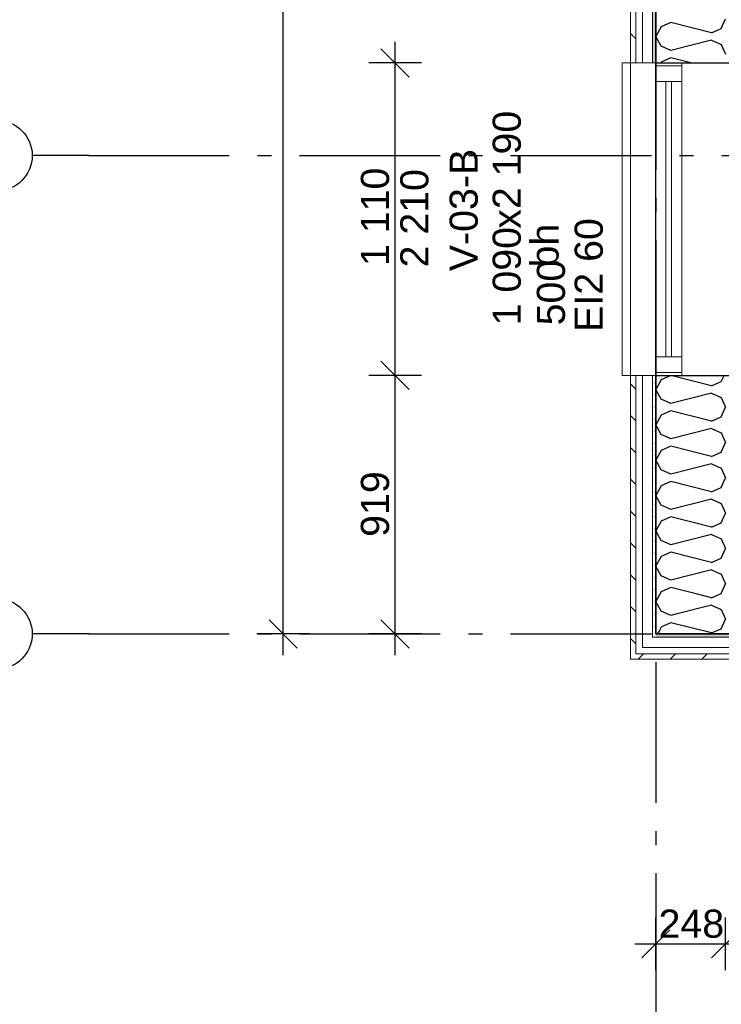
# Model space of a CAD drawing. Header units: millimetres. Extents: x -5000 to 341424, y -9235 to 550260.
# Tile 192 of 236: x 306190 to 308683, y 342122 to 345621. Entities that reach past the tile are written whole.
import ezdxf
from ezdxf.enums import TextEntityAlignment as Align

# ---------------------------------------------------------------- set-up
doc = ezdxf.new("R2010")
doc.units = ezdxf.units.MM
doc.header["$LTSCALE"] = 0.5
doc.header["$MEASUREMENT"] = 0
doc.linetypes.add('Akselinje', pattern=[1500, 1000, -200, 100, -200])
doc.linetypes.add('PLINE', pattern=[0])
for name, color, linetype in [('232- Ikke-bærende yttervegger (Skravur)(Nye konstruksjoner)', 7, 'Continuous'), ('232- Ikke-bærende yttervegger(Nye konstruksjoner)', 7, 'Continuous'), ('244- Vinduer_ dører_ foldevegger(Nye konstruksjoner)', 7, 'Continuous'), ('255- Gulvoverflate(Nye konstruksjoner)', 7, 'Continuous'), ('82-- Modullinjer(Nye konstruksjoner)', 7, 'Continuous'), ('842-M___1_50 Målsetting bygning', 7, 'Continuous'), ('842-M___1_50 Målsetting bygning(Nye konstruksjoner)', 7, 'Continuous'), ('852- Teknisk_symbolsk informasjon_ bygning(Nye konstruksjoner)', 7, 'Continuous')]:
    doc.layers.add(name, color=color, linetype=linetype)
for name, color, linetype, lineweight in [('234- Vinduer_ dører_ porter(Nye konstruksjoner)', 7, 'Continuous', 0), ('235- Utvendig kledning og overflate(Nye konstruksjoner)', 7, 'Continuous', 0), ('236- Innvendig kledning og overflate(Nye konstruksjoner)', 7, 'Continuous', 0)]:
    doc.layers.add(name, color=color, linetype=linetype, lineweight=lineweight)
doc.styles.add('GENERATED_STYLE_3', font='arial.ttf')
doc.styles.add('GENERATED_STYLE_5', font='arial.ttf')
doc.dimstyles.new('GENERATED_STYLE__3', dxfattribs={"dimtxt": 100, "dimasz": 95, "dimexe": 0.18, "dimexo": 0.0625, "dimgap": 0, "dimtad": 1, "dimdec": 0, "dimzin": 0, "dimdsep": 46, "dimtxsty": 'GENERATED_STYLE_3', "dimblk": 'ARROWHEAD_6', "dimblk1": 'ARROWHEAD_6', "dimblk2": 'ARROWHEAD_6', "dimcen": 0.09, "dimse1": 1, "dimse2": 1, "dimclrd": 256, "dimclre": 256, "dimclrt": 256, "dimadec": 1, "dimazin": 0, "dimtfac": 1, "dimtdec": 4, "dimtmove": 2, "dimatfit": 3, "dimfxl": 1, "dimtolj": 1, "dimtzin": 0, "dimarcsym": 0})
doc.dimstyles.new('GENERATED_STYLE__4', dxfattribs={"dimtxt": 100, "dimasz": 95, "dimexe": 0.18, "dimexo": 0.0625, "dimgap": 0, "dimtad": 1, "dimdec": 0, "dimzin": 0, "dimdsep": 46, "dimtxsty": 'GENERATED_STYLE_3', "dimblk": 'ARROWHEAD_6', "dimblk1": 'ARROWHEAD_6', "dimblk2": 'ARROWHEAD_6', "dimcen": 0.09, "dimse1": 1, "dimse2": 1, "dimclrd": 256, "dimclre": 256, "dimclrt": 256, "dimadec": 1, "dimazin": 0, "dimtfac": 1, "dimtdec": 4, "dimtmove": 0, "dimatfit": 3, "dimfxl": 1, "dimtolj": 1, "dimtzin": 0, "dimarcsym": 0})
pattern_1 = [(314.999954, (0, 0), (56.568588, 56.568497), [80, 0])]
pattern_2 = [(0, (0, 0), (0, 43.30127), [0, -25]), (0, (12.5, 21.65), (0, 43.30127), [0, -25])]

# ---------------------------------------------------------------- blocks, each defined once
blk = doc.blocks.new('*X201')
at = {"layer": '232- Ikke-bærende yttervegger (Skravur)(Nye konstruksjoner)', "linetype": 'PLINE'}
for p, q in [((308669.5, 343656.4), (308682.7, 343650.4)), ((308682.7, 343650.4), (308698.9, 343616.2)), ((308682.7, 343581.9), (308698.9, 343616.2)), ((308649.1, 343566.6), (308593.6, 343580.5)), ((308649.1, 343566.6), (308682.7, 343581.9)), ((308649.1, 343540.3), (308521.4, 343508.4)), ((308649.1, 343540.3), (308682.7, 343525)), ((308682.7, 343525), (308698.9, 343490.7)), ((308503.6, 343477.5), (308479.7, 343466.7)), ((308649.1, 343441.2), (308503.6, 343477.5)), ((308682.7, 343456.5), (308698.9, 343490.7)), ((308463.3, 343450.3), (308456.4, 343437.8)), ((308649.1, 343441.2), (308682.7, 343456.5))]:
    blk.add_line(p, q, dxfattribs=at)
blk = doc.blocks.new('*X205')
at = {"layer": '232- Ikke-bærende yttervegger (Skravur)(Nye konstruksjoner)', "linetype": 'PLINE'}
for p, q in [((308470, 344340.4), (308450.9, 344306.2)), ((308503.6, 344355.7), (308470, 344340.4)), ((308649.1, 344319.4), (308503.6, 344355.7)), ((308682.7, 344334.6), (308693.2, 344356.8)), ((308470, 344271.9), (308450.9, 344306.2)), ((308649.1, 344319.4), (308682.7, 344334.6)), ((308503.6, 344256.6), (308470, 344271.9)), ((308649.1, 344293), (308503.6, 344256.6)), ((308649.1, 344293), (308682.7, 344277.7)), ((308682.7, 344277.7), (308698.9, 344243.4)), ((308682.7, 344209.2), (308698.9, 344243.4)), ((308470, 344215), (308450.9, 344180.7)), ((308503.6, 344230.3), (308470, 344215)), ((308649.1, 344193.9), (308503.6, 344230.3)), ((308649.1, 344193.9), (308682.7, 344209.2)), ((308470, 344146.5), (308450.9, 344180.7)), ((308649.1, 344167.5), (308503.6, 344131.2)), ((308649.1, 344167.5), (308682.7, 344152.3)), ((308503.6, 344131.2), (308470, 344146.5)), ((308682.7, 344152.3), (308698.9, 344118)), ((308503.6, 344104.8), (308470, 344089.5)), ((308649.1, 344068.4), (308503.6, 344104.8)), ((308682.7, 344083.7), (308698.9, 344118)), ((308470, 344089.5), (308450.9, 344055.3)), ((308649.1, 344068.4), (308682.7, 344083.7)), ((308470, 344021), (308450.9, 344055.3)), ((308649.1, 344042.1), (308503.6, 344005.7)), ((308649.1, 344042.1), (308682.7, 344026.8)), ((308682.7, 344026.8), (308698.9, 343992.5)), ((308503.6, 344005.7), (308470, 344021)), ((308682.7, 343958.3), (308698.9, 343992.5)), ((308470, 343964.1), (308450.9, 343929.8)), ((308503.6, 343979.4), (308470, 343964.1)), ((308649.1, 343943), (308503.6, 343979.4)), ((308649.1, 343943), (308682.7, 343958.3)), ((308470, 343895.6), (308450.9, 343929.8)), ((308503.6, 343880.3), (308470, 343895.6)), ((308649.1, 343916.6), (308503.6, 343880.3)), ((308649.1, 343916.6), (308682.7, 343901.3)), ((308682.7, 343901.3), (308698.9, 343867.1)), ((308503.6, 343853.9), (308470, 343838.6)), ((308649.1, 343817.5), (308503.6, 343853.9)), ((308682.7, 343832.8), (308698.9, 343867.1)), ((308470, 343838.6), (308450.9, 343804.4)), ((308649.1, 343817.5), (308682.7, 343832.8)), ((308470, 343770.1), (308450.9, 343804.4)), ((308649.1, 343791.2), (308503.6, 343754.8)), ((308649.1, 343791.2), (308682.7, 343775.9)), ((308503.6, 343754.8), (308470, 343770.1)), ((308682.7, 343775.9), (308698.9, 343741.6)), ((308470, 343713.2), (308454.8, 343685.8)), ((308503.6, 343728.5), (308470, 343713.2)), ((308649.1, 343692.1), (308503.6, 343728.5)), ((308649.1, 343692.1), (308682.7, 343707.4)), ((308682.7, 343707.4), (308698.9, 343741.6))]:
    blk.add_line(p, q, dxfattribs=at)
blk = doc.blocks.new('*X206')
at = {"layer": '232- Ikke-bærende yttervegger (Skravur)(Nye konstruksjoner)', "linetype": 'PLINE'}
for p, q in [((308503.6, 345610.3), (308470, 345595)), ((308649.1, 345573.9), (308503.6, 345610.3)), ((308682.7, 345589.2), (308698.9, 345623.4)), ((308470, 345595), (308450.9, 345560.7)), ((308649.1, 345573.9), (308682.7, 345589.2)), ((308470, 345526.4), (308450.9, 345560.7)), ((308649.1, 345547.5), (308503.6, 345511.2)), ((308649.1, 345547.5), (308682.7, 345532.2)), ((308682.7, 345532.2), (308698.9, 345498)), ((308503.6, 345511.2), (308470, 345526.4)), ((308470, 345469.5), (308468.5, 345466.8)), ((308503.6, 345484.8), (308470, 345469.5)), ((308575.4, 345466.8), (308503.6, 345484.8))]:
    blk.add_line(p, q, dxfattribs=at)
blk = doc.blocks.new('*X207')
at = {"layer": '232- Ikke-bærende yttervegger (Skravur)(Nye konstruksjoner)', "linetype": 'PLINE'}
for p, q in [((308454.8, 343685.8), (308450.9, 343678.9)), ((308470, 343644.6), (308450.9, 343678.9)), ((308503.6, 343629.4), (308470, 343644.6)), ((308649.1, 343665.7), (308503.6, 343629.4)), ((308649.1, 343665.7), (308669.5, 343656.4)), ((308503.6, 343603), (308470, 343587.7)), ((308593.6, 343580.5), (308503.6, 343603)), ((308470, 343587.7), (308450.9, 343553.5)), ((308470, 343519.2), (308450.9, 343553.5)), ((308503.6, 343503.9), (308470, 343519.2)), ((308521.4, 343508.4), (308503.6, 343503.9)), ((308470, 343462.3), (308463.3, 343450.3)), ((308479.7, 343466.7), (308470, 343462.3))]:
    blk.add_line(p, q, dxfattribs=at)
blk = doc.blocks.new('Vindustempel[28]', base_point=(308360.9, 344911.8))
at = {"layer": '852- Teknisk_symbolsk informasjon_ bygning(Nye konstruksjoner)', "char_height": 100, "attachment_point": 1, "rotation": 90, "style": 'GENERATED_STYLE_3'}
for s, insert in [('\\A1;{\\pql;\\pt0,50;\\fArial|b0|i0|c0|p0;\\W1.000000;x2\xa0190\\fArial|b0|i0|c0|p0;\\W1.000000;\\A1{\\H.66x;\\S^  ;}\\fArial|b0|i0|c0|p0;\\W1.000000;\\fArial|b0|i0|c0|p0;\\W1.000000;\\A1{\\H.66x;\\S^  ;}}', (307870.9, 344877.6)), ('\\A1;{\\pql;\\pt0,50;\\fArial|b0|i0|c0|p0;\\W1.000000;1\xa0090\\fArial|b0|i0|c0|p0;\\W1.000000;\\A1{\\H.66x;\\S^  ;}\\fArial|b0|i0|c0|p0;\\W1.000000;\\fArial|b0|i0|c0|p0;\\W1.000000;\\A1{\\H.66x;\\S^  ;}}', (307870.9, 344534.4)), ('\\A1;{\\pql;\\pt0,50;\\fArial|b0|i0|c0|p0;\\W1.000000;500\\fArial|b0|i0|c0|p0;\\W1.000000;\\A1{\\H.66x;\\S^  ;}\\fArial|b0|i0|c0|p0;\\W1.000000;\\fArial|b0|i0|c0|p0;\\W1.000000;\\A1{\\H.66x;\\S^  ;}}', (308028, 344534.4))]:
    blk.add_mtext(s, dxfattribs=dict(at, insert=insert))
at = {"layer": '852- Teknisk_symbolsk informasjon_ bygning(Nye konstruksjoner)', "style": 'GENERATED_STYLE_3'}
for tag, p in [('AC_WIDO_REVEAL_SIDE_2', (308162.3, 344511.5)), ('DUMMY_234', (307848, 345289.3)), ('strSillSuffix', (308005.2, 344740.3))]:
    blk.add_attdef(tag, text='', height=100, rotation=90, dxfattribs=at).set_placement(p, align=Align.TOP_LEFT)
blk.add_attdef('AC_WIDO_ID', text='', height=100, rotation=90, dxfattribs=at).set_placement((307848, 344944.4), align=Align.BOTTOM_CENTER)
for tag, p in [('DUMMY_233', (307848, 344458.2)), ('DUMMY_235', (308005.2, 344458.2)), ('DUMMY_236', (308162.3, 344458.2))]:
    blk.add_attdef(tag, text='', height=100, rotation=90, dxfattribs=at).set_placement(p, align=Align.TOP_RIGHT)
blk = doc.blocks.new('Vindu[20]')
at = {"layer": '234- Vinduer_ dører_ porter(Nye konstruksjoner)', "linetype": 'PLINE'}
for p, q in [((308360.9, 345466.8), (308330.9, 345466.8)), ((308330.9, 345466.8), (308330.9, 344356.8)), ((308360.9, 345466.8), (308360.9, 344356.8)), ((308450.9, 345466.8), (308450.9, 345456.8)), ((308450.9, 345456.8), (308450.9, 345400.8)), ((308542.9, 345456.8), (308450.9, 345456.8)), ((308542.9, 345456.8), (308542.9, 345466.8)), ((308542.9, 345400.8), (308542.9, 345456.8)), ((308760.9, 345466.8), (308760.9, 344356.8)), ((308450.9, 345400.8), (308542.9, 345400.8)), ((308450.9, 345400.8), (308450.9, 344422.8)), ((308486.9, 345400.8), (308486.9, 344422.8)), ((308506.9, 344422.8), (308506.9, 345400.8)), ((308542.9, 344422.8), (308542.9, 345400.8)), ((308542.9, 344422.8), (308450.9, 344422.8)), ((308450.9, 344422.8), (308450.9, 344366.8)), ((308542.9, 344366.8), (308542.9, 344422.8)), ((308330.9, 344356.8), (308360.9, 344356.8)), ((308450.9, 344366.8), (308450.9, 344356.8)), ((308542.9, 344366.8), (308450.9, 344366.8)), ((308542.9, 344356.8), (308542.9, 344366.8))]:
    blk.add_line(p, q, dxfattribs=at)
at = {"layer": '235- Utvendig kledning og overflate(Nye konstruksjoner)', "linetype": 'PLINE'}
for p, q in [((308360.9, 345466.8), (308379.9, 345466.8)), ((308379.9, 345466.8), (308402.9, 345466.8)), ((308402.9, 345466.8), (308438.9, 345466.8)), ((308438.9, 345466.8), (308450.9, 345466.8)), ((308360.9, 344356.8), (308379.9, 344356.8)), ((308379.9, 344356.8), (308402.9, 344356.8)), ((308402.9, 344356.8), (308438.9, 344356.8)), ((308438.9, 344356.8), (308450.9, 344356.8))]:
    blk.add_line(p, q, dxfattribs=at)
at = {"layer": '236- Innvendig kledning og overflate(Nye konstruksjoner)', "linetype": 'PLINE'}
for p, q in [((308698.9, 345466.8), (308699.9, 345466.8)), ((308747.9, 345466.8), (308760.9, 345466.8)), ((308698.9, 344356.8), (308699.9, 344356.8)), ((308747.9, 344356.8), (308760.9, 344356.8))]:
    blk.add_line(p, q, dxfattribs=at)
at = {"layer": '244- Vinduer_ dører_ foldevegger(Nye konstruksjoner)', "linetype": 'PLINE'}
for p, q in [((308450.9, 345466.8), (308542.9, 345466.8)), ((308450.9, 345466.8), (308542.9, 345466.8)), ((308542.9, 345466.8), (308698.9, 345466.8)), ((308699.9, 345466.8), (308747.9, 345466.8)), ((308450.9, 344356.8), (308542.9, 344356.8)), ((308450.9, 344356.8), (308542.9, 344356.8)), ((308542.9, 344356.8), (308698.9, 344356.8)), ((308699.9, 344356.8), (308747.9, 344356.8))]:
    blk.add_line(p, q, dxfattribs=at)
at = {"layer": '852- Teknisk_symbolsk informasjon_ bygning(Nye konstruksjoner)'}
ref = blk.add_blockref('Vindustempel[28]', (308360.9, 344911.8), dxfattribs=at)
ref.add_attrib('AC_WIDO_ID', 'V-03-B', dxfattribs={"color": 7, "height": 100, "rotation": 90, "style": 'GENERATED_STYLE_3'}).set_placement((307848, 344944.4), align=Align.BOTTOM_CENTER)
ref.add_attrib('AC_WIDO_REVEAL_SIDE_2', 'EI2 60', dxfattribs={"color": 7, "height": 100, "rotation": 90, "style": 'GENERATED_STYLE_3'}).set_placement((308162.3, 344511.5), align=Align.TOP_LEFT)
ref.add_attrib('strSillSuffix', 'bh', dxfattribs={"color": 7, "height": 100, "rotation": 90, "style": 'GENERATED_STYLE_3'}).set_placement((308005.2, 344740.3), align=Align.TOP_LEFT)
blk = doc.blocks.new('Standard grid marker[98]', base_point=(308450.9, 363787.1))
at = {"layer": '82-- Modullinjer(Nye konstruksjoner)', "linetype": 'Akselinje'}
blk.add_line((308450.9, 363587.1), (308450.9, 339987.1), dxfattribs=at)
at = {"layer": '82-- Modullinjer(Nye konstruksjoner)', "style": 'GENERATED_STYLE_5'}
for tag, p in [('AC_MarkerText_1_0', (308450.9, 363965.3)), ('AC_MarkerText_1_1', (308450.9, 339715.3))]:
    blk.add_attdef(tag, text='', height=100, rotation=360, dxfattribs=at).set_placement(p, align=Align.TOP_CENTER)
blk = doc.blocks.new('Standard grid marker[110]', base_point=(306234.8, 343437.9))
at = {"layer": '82-- Modullinjer(Nye konstruksjoner)', "linetype": 'Akselinje'}
for q in [(306234.8, 343437.9), (320034.8, 343437.9)]:
    blk.add_line((306434.8, 343437.9), q, dxfattribs=at)
at = {"layer": '82-- Modullinjer(Nye konstruksjoner)', "linetype": 'PLINE'}
blk.add_circle((306109.8, 343437.9), 125, dxfattribs=at)
at = {"layer": '82-- Modullinjer(Nye konstruksjoner)', "linetype": 'Akselinje'}
blk.add_point((306434.8, 343437.9), dxfattribs=at)
blk.add_point((306434.8, 343437.9), dxfattribs=at)
at = {"layer": '82-- Modullinjer(Nye konstruksjoner)', "style": 'GENERATED_STYLE_5'}
blk.add_attdef('AC_MarkerText_1', text='', height=100, dxfattribs=at).set_placement((306109.8, 343491), align=Align.TOP_CENTER)
blk = doc.blocks.new('Standard grid marker[111]', base_point=(306234.8, 345137.8))
at = {"layer": '82-- Modullinjer(Nye konstruksjoner)', "linetype": 'Akselinje'}
for q in [(306234.8, 345137.8), (320034.8, 345137.8)]:
    blk.add_line((306434.8, 345137.8), q, dxfattribs=at)
at = {"layer": '82-- Modullinjer(Nye konstruksjoner)', "linetype": 'PLINE'}
blk.add_circle((306109.8, 345137.8), 125, dxfattribs=at)
at = {"layer": '82-- Modullinjer(Nye konstruksjoner)', "linetype": 'Akselinje'}
blk.add_point((306434.8, 345137.8), dxfattribs=at)
blk.add_point((306434.8, 345137.8), dxfattribs=at)
at = {"layer": '82-- Modullinjer(Nye konstruksjoner)', "style": 'GENERATED_STYLE_5'}
blk.add_attdef('AC_MarkerText_1', text='', height=100, dxfattribs=at).set_placement((306109.8, 345191), align=Align.TOP_CENTER)
blk = doc.blocks.new('*D712')
at = {"layer": '842-M___1_50 Målsetting bygning(Nye konstruksjoner)', "linetype": 'PLINE'}
for p, q in [((307126.8, 352357.8), (307126.8, 352432.8)), ((307176.8, 352307.8), (307076.8, 352407.8)), ((307220.6, 352357.8), (307033.1, 352357.8)), ((307126.8, 343437.8), (307126.8, 352357.8)), ((307076.8, 343487.8), (307176.8, 343387.8)), ((307220.6, 343437.8), (307033.1, 343437.8)), ((307126.8, 343362.8), (307126.8, 343437.8))]:
    blk.add_line(p, q, dxfattribs=at)
at = {"layer": '842-M___1_50 Målsetting bygning(Nye konstruksjoner)', "insert": (307126.8, 346088.6), "char_height": 100, "attachment_point": 7, "rotation": 90, "style": 'GENERATED_STYLE_3'}
blk.add_mtext('\\A1;{\\pql;\\fArial|b0|i0|c0|p0;\\W1.000000;8\xa0920}', dxfattribs=at)
blk = doc.blocks.new('ARROWHEAD_6')
at = {"linetype": 'Continuous'}
for p, q in [((-0.5, -0.5), (0.5, 0.5)), ((0, 0), (-1, 0))]:
    blk.add_line(p, q, dxfattribs=at)
blk = doc.blocks.new('*D758')
at = {"layer": '842-M___1_50 Målsetting bygning', "linetype": 'PLINE'}
for p, q in [((307474.1, 344406.8), (307574.1, 344306.8)), ((307617.9, 344356.8), (307430.4, 344356.8)), ((307524.1, 343437.8), (307524.1, 344356.8)), ((307474.1, 343487.8), (307574.1, 343387.8)), ((307617.9, 343437.8), (307430.4, 343437.8)), ((307524.1, 343362.8), (307524.1, 343437.8))]:
    blk.add_line(p, q, dxfattribs=at)
at = {"layer": '842-M___1_50 Målsetting bygning', "insert": (307504.1, 343782.9), "char_height": 100, "attachment_point": 7, "rotation": 90, "style": 'GENERATED_STYLE_3'}
blk.add_mtext('\\A1;{\\pql;\\fArial|b0|i0|c0|p0;\\W1.000000;919}', dxfattribs=at)
blk = doc.blocks.new('*D759')
at = {"layer": '842-M___1_50 Målsetting bygning', "linetype": 'PLINE'}
for p, q in [((307524.1, 345466.8), (307524.1, 345541.8)), ((307574.1, 345416.8), (307474.1, 345516.8)), ((307617.9, 345466.8), (307430.4, 345466.8)), ((307524.1, 344356.8), (307524.1, 345466.8)), ((307474.1, 344406.8), (307574.1, 344306.8)), ((307617.9, 344356.8), (307430.4, 344356.8))]:
    blk.add_line(p, q, dxfattribs=at)
at = {"layer": '842-M___1_50 Målsetting bygning', "char_height": 100, "attachment_point": 7, "rotation": 90, "style": 'GENERATED_STYLE_3'}
for s, insert in [('\\A1;{\\pql;\\fArial|b0|i0|c0|p0;\\W1.000000;1\xa0110}', (307504.1, 344745.3)), ('\\A1;{\\pql;\\fArial|b0|i0|c0|p0;\\W1.000000;2\xa0210}', (307644.1, 344740.2))]:
    blk.add_mtext(s, dxfattribs=dict(at, insert=insert))
blk = doc.blocks.new('*D877')
at = {"layer": '842-M___1_50 Målsetting bygning', "linetype": 'PLINE'}
for p, q in [((308450.9, 342243.2), (308450.9, 342430.7)), ((308698.9, 342243.2), (308698.9, 342430.7)), ((308500.9, 342386.9), (308400.9, 342286.9)), ((308748.9, 342386.9), (308648.9, 342286.9)), ((308375.9, 342336.9), (308450.9, 342336.9)), ((308450.9, 342336.9), (308698.9, 342336.9)), ((308698.9, 342336.9), (314422.9, 342336.9))]:
    blk.add_line(p, q, dxfattribs=at)
at = {"layer": '842-M___1_50 Målsetting bygning', "insert": (308460.5, 342356.9), "char_height": 100, "attachment_point": 7, "rotation": 360, "style": 'GENERATED_STYLE_3'}
blk.add_mtext('\\A1;{\\pql;\\fArial|b0|i0|c0|p0;\\W1.000000;248}', dxfattribs=at)
blk = doc.blocks.new('*D878')
at = {"layer": '842-M___1_50 Målsetting bygning', "linetype": 'PLINE'}
for p, q in [((308698.9, 342243.2), (308698.9, 342430.7)), ((314422.9, 342243.2), (314422.9, 342430.7)), ((308748.9, 342386.9), (308648.9, 342286.9)), ((314472.9, 342386.9), (314372.9, 342286.9)), ((308698.9, 342336.9), (314422.9, 342336.9))]:
    blk.add_line(p, q, dxfattribs=at)
at = {"layer": '842-M___1_50 Målsetting bygning', "insert": (311389.3, 342356.9), "char_height": 100, "attachment_point": 7, "rotation": 360, "style": 'GENERATED_STYLE_3'}
blk.add_mtext('\\A1;{\\pql;\\fArial|b0|i0|c0|p0;\\W1.000000;5\xa0724}', dxfattribs=at)

msp = doc.modelspace()

# ---------------------------------------------------------------- hatches: boundary and pattern name
at = {"layer": '232- Ikke-bærende yttervegger (Skravur)(Nye konstruksjoner)', "linetype": 'Continuous'}
h = msp.add_hatch(dxfattribs=at)
h.set_pattern_fill('Skrålinjer_2', color=256, style=0, pattern_type=2)
h.set_pattern_definition(pattern_1)
h.paths.add_polyline_path([(308360.9, 345466.8), (308379.9, 345466.8), (308379.9, 352428.8), (308360.9, 352428.8)])
h = msp.add_hatch(dxfattribs=at)
h.set_pattern_fill('Prikker_tett', color=256, style=0, pattern_type=2)
h.set_pattern_definition(pattern_2)
h.paths.add_polyline_path([(308438.9, 345466.8), (308450.9, 345466.8), (308450.9, 352357.8), (308438.9, 352357.8)])
h = msp.add_hatch(dxfattribs=at)
h.set_pattern_fill('Skrålinjer_2', color=256, style=0, pattern_type=2)
h.set_pattern_definition(pattern_1)
h.paths.add_polyline_path([(308360.9, 344356.8), (308360.9, 343366.8), (308379.9, 343366.8), (308379.9, 344356.8)])
h = msp.add_hatch(dxfattribs=at)
h.set_pattern_fill('Prikker_tett', color=256, style=0, pattern_type=2)
h.set_pattern_definition(pattern_2)
h.paths.add_polyline_path([(308438.9, 344356.8), (308438.9, 343437.8), (308450.9, 343437.8), (308450.9, 344356.8)])
h = msp.add_hatch(dxfattribs=at)
h.set_pattern_fill('Prikker_tett', color=256, style=0, pattern_type=2)
h.set_pattern_definition(pattern_2)
h.paths.add_polyline_path([(308450.9, 343437.8), (308438.9, 343425.8), (308450.9, 343425.8)])
h = msp.add_hatch(dxfattribs=at)
h.set_pattern_fill('Prikker_tett', color=256, style=0, pattern_type=2)
h.set_pattern_definition(pattern_2)
h.paths.add_polyline_path([(308438.9, 343437.8), (308438.9, 343425.8), (308450.9, 343437.8)])
h = msp.add_hatch(dxfattribs=at)
h.set_pattern_fill('Prikker_tett', color=256, style=0, pattern_type=2)
h.set_pattern_definition(pattern_2)
h.paths.add_polyline_path([(308450.9, 343437.8), (308450.9, 343425.8), (312505.9, 343425.8), (312505.9, 343437.8)])
h = msp.add_hatch(dxfattribs=at)
h.set_pattern_fill('Skrålinjer_2', color=256, style=0, pattern_type=2)
h.set_pattern_definition(pattern_1)
h.paths.add_polyline_path([(308379.9, 343366.8), (308360.9, 343347.8), (308379.9, 343347.8)])
h = msp.add_hatch(dxfattribs=at)
h.set_pattern_fill('Skrålinjer_2', color=256, style=0, pattern_type=2)
h.set_pattern_definition(pattern_1)
h.paths.add_polyline_path([(308360.9, 343366.8), (308360.9, 343347.8), (308379.9, 343366.8)])
h = msp.add_hatch(dxfattribs=at)
h.set_pattern_fill('Skrålinjer_2', color=256, style=0, pattern_type=2)
h.set_pattern_definition([(45, (0, 0), (-56.568542, 56.568542), [80, 0])])
h.paths.add_polyline_path([(308379.9, 343366.8), (308379.9, 343347.8), (312505.9, 343347.8), (312505.9, 343366.8)])

# ---------------------------------------------------------------- linework, layer by layer
at = {"layer": '232- Ikke-bærende yttervegger(Nye konstruksjoner)', "linetype": 'PLINE'}
for p, q in [((308450.9, 352109.8), (308450.9, 345466.8)), ((308450.9, 345466.8), (308542.9, 345466.8)), ((308542.9, 345466.8), (308698.9, 345466.8)), ((308450.9, 344356.8), (308450.9, 343685.8)), ((308450.9, 344356.8), (308542.9, 344356.8)), ((308542.9, 344356.8), (308698.9, 344356.8)), ((308450.9, 343685.8), (308450.9, 343437.8)), ((308450.9, 343437.8), (308698.9, 343437.8)), ((308450.9, 343437.8), (308698.9, 343437.8))]:
    msp.add_line(p, q, dxfattribs=at)
at = {"layer": '235- Utvendig kledning og overflate(Nye konstruksjoner)', "linetype": 'PLINE'}
for p, q in [((308379.9, 352405.8), (308379.9, 345466.8)), ((308402.9, 352369.8), (308402.9, 345466.8)), ((308438.9, 352357.8), (308438.9, 345466.8)), ((308360.9, 345466.8), (308379.9, 345466.8)), ((308379.9, 345466.8), (308402.9, 345466.8)), ((308402.9, 345466.8), (308438.9, 345466.8)), ((308438.9, 345466.8), (308450.9, 345466.8)), ((308360.9, 344356.8), (308379.9, 344356.8)), ((308379.9, 344356.8), (308379.9, 343389.8)), ((308379.9, 344356.8), (308402.9, 344356.8)), ((308402.9, 344356.8), (308402.9, 343425.8)), ((308402.9, 344356.8), (308438.9, 344356.8)), ((308438.9, 344356.8), (308438.9, 343437.8)), ((308438.9, 344356.8), (308450.9, 344356.8)), ((308438.9, 343437.8), (308438.9, 343425.8)), ((308402.9, 343425.8), (308402.9, 343389.8)), ((308438.9, 343425.8), (308450.9, 343425.8)), ((308438.9, 343425.8), (308450.9, 343425.8)), ((308450.9, 343425.8), (312505.9, 343425.8)), ((308379.9, 343389.8), (308379.9, 343366.8)), ((308379.9, 343366.8), (308402.9, 343366.8)), ((308379.9, 343366.8), (308402.9, 343366.8)), ((308402.9, 343389.8), (308438.9, 343389.8)), ((308402.9, 343366.8), (312505.9, 343366.8)), ((308438.9, 343389.8), (312505.9, 343389.8))]:
    msp.add_line(p, q, dxfattribs=at)
at = {"layer": '235- Utvendig kledning og overflate(Nye konstruksjoner)', "linetype": 'PLINE', "flags": 128}
for points in [[(308360.9, 352428.8), (308360.9, 345466.8)], [(308360.9, 344356.8), (308360.9, 343347.8)], [(308360.9, 343347.8), (308379.9, 343347.8)], [(308379.9, 343347.8), (312505.9, 343347.8)]]:
    msp.add_lwpolyline(points, dxfattribs=at)
at = {"layer": '255- Gulvoverflate(Nye konstruksjoner)', "linetype": 'PLINE', "flags": 128}
msp.add_lwpolyline([(312050.9, 354357.8), (325191, 354357.8), (332914.5, 343727.4), (331296.5, 342551.8), (333412.5, 339639.3), (327571.4, 335395.5), (324741.2, 339290.9), (323365.9, 338291.7), (321018.9, 341522.1), (322394.2, 342521.3), (320493.2, 345137.8), (314670.9, 345137.8), (314670.9, 343437.8), (308450.9, 343437.8), (308450.9, 352357.8), (312050.9, 352357.8)], close=True, dxfattribs=at)

# ---------------------------------------------------------------- block references
at = {"layer": '232- Ikke-bærende yttervegger(Nye konstruksjoner)'}
for name in ['*X206', '*X205', '*X207', '*X201']:
    msp.add_blockref(name, (0, 0), dxfattribs=at)
at = {"layer": '244- Vinduer_ dører_ foldevegger(Nye konstruksjoner)', "linetype": 'PLINE'}
msp.add_blockref('Vindu[20]', (0, 0), dxfattribs=at)
at = {"layer": '82-- Modullinjer(Nye konstruksjoner)', "linetype": 'PLINE'}
for name, p in [('Standard grid marker[98]', (308450.9, 363787.1)), ('Standard grid marker[111]', (306234.8, 345137.8)), ('Standard grid marker[110]', (306234.8, 343437.9))]:
    msp.add_blockref(name, p, dxfattribs=at)

# ---------------------------------------------------------------- dimensions: what is measured, and where the dimension line sits
at = {"layer": '842-M___1_50 Målsetting bygning', "linetype": 'Continuous'}
for base, p1, p2, angle, picture, middle, turn in [((308698.9, 342336.9), (308450.9, 347897.8), (308698.9, 347897.8), 360, '*D877', (308574.6, 342406.9), 360), ((314422.9, 342336.9), (308698.9, 347897.8), (314422.9, 344535.8), 360, '*D878', (311560.8, 342406.9), 360), ((307524.1, 345466.8), (308360.9, 344356.8), (308360.9, 345466.8), 90, '*D759', (307454.1, 344916.9), 90), ((307524.1, 344356.8), (311560.9, 343437.8), (308360.9, 344356.8), 90, '*D758', (307454.1, 343897.1), 90)]:
    dim = msp.add_linear_dim(base=base, p1=p1, p2=p2, angle=angle, dimstyle='GENERATED_STYLE__4', dxfattribs=at)
    dim.commit()
    dim.dimension.update_dxf_attribs({"geometry": picture, "text_midpoint": middle, "dimtype": 160, "text_rotation": turn})
at = {"layer": '842-M___1_50 Målsetting bygning(Nye konstruksjoner)', "linetype": 'Continuous'}
dim = msp.add_linear_dim(base=(307126.8, 352357.8), p1=(308450.9, 343437.8), p2=(308450.9, 352357.8), angle=90, dimstyle='GENERATED_STYLE__3', dxfattribs=at)
dim.commit()
dim.dimension.update_dxf_attribs({"geometry": '*D712', "text_midpoint": (307076.8, 346260.1), "dimtype": 160, "text_rotation": 90})

doc.saveas('drawing.dxf')
